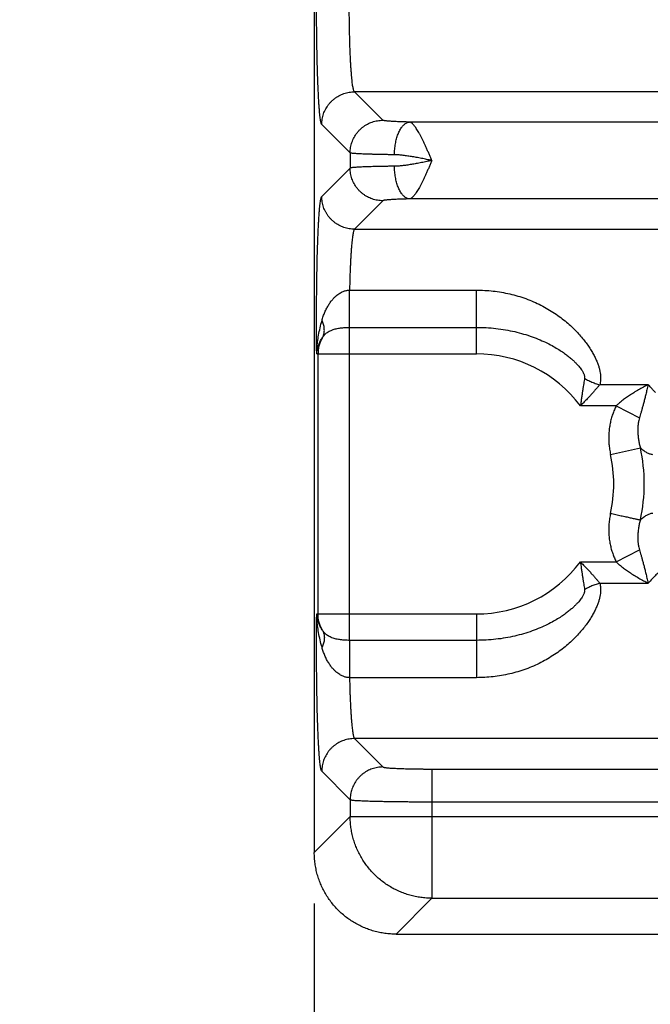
# Model space of a CAD drawing. Header units: inches. Extents: x 0 to 22, y 0 to 17.
# Tile 2 of 49: x 1.948 to 2.718, y 3.471 to 4.674. Entities that reach past the tile are written whole.
import ezdxf

# ---------------------------------------------------------------- set-up
doc = ezdxf.new("R2010")
doc.units = ezdxf.units.IN
doc.header["$LTSCALE"] = 1.21
doc.header["$MEASUREMENT"] = 0
doc.layers.get('0').update_dxf_attribs({"linetype": 'CONTINUOUS'})
doc.layers.add('DIMENSIONS', color=7, linetype='CONTINUOUS')
doc.styles.get("Standard").update_dxf_attribs({"font": 'txt', "width": 0.8})
doc.dimstyles.new('DIMSTYLE_1', dxfattribs={"dimtxt": 0.125, "dimasz": 0.18, "dimexe": 0.18, "dimexo": 0.0625, "dimgap": 0.09, "dimtad": 0, "dimtih": 1, "dimtoh": 1, "dimdec": 3, "dimzin": 4, "dimdsep": 46, "dimtxsty": 'STANDARD', "dimblk": '_FILLED', "dimblk1": '_FILLED', "dimblk2": '_FILLED', "dimcen": 0.09, "dimadec": 0, "dimazin": 0, "dimtp": 0.01, "dimtm": 0.01, "dimtfac": 1, "dimtdec": 3, "dimtofl": 0, "dimtmove": 0, "dimatfit": 3, "dimldrblk": '_FILLED', "dimfxl": 1, "dimtolj": 1, "dimtzin": 4, "dimarcsym": 0})

# ---------------------------------------------------------------- blocks, each defined once
blk = doc.blocks.new('_FILLED')
at = {"color": 0, "linetype": 'BYBLOCK'}
blk.add_solid([(0, 0), (-1, 0.1736), (-1, -0.1736)], dxfattribs=at)
blk = doc.blocks.new('*D0')
at = {"layer": 'DIMENSIONS', "color": 2, "linetype": 'CONTINUOUS'}
for p, q in [((4.0421, 5.2945), (4.0421, 2.682)), ((2.3076, 3.5944), (2.3076, 2.682)), ((2.3076, 2.807), (1.9476, 2.807)), ((4.0421, 2.807), (4.4021, 2.807))]:
    blk.add_line(p, q, dxfattribs=at)
at = {"layer": 'DIMENSIONS', "color": 2, "linetype": 'CONTINUOUS', "xscale": 0.18, "yscale": 0.18, "zscale": 0.18}
blk.add_blockref('_FILLED', (2.3076, 2.807), dxfattribs=at)
at = {"layer": 'DIMENSIONS', "color": 2, "linetype": 'CONTINUOUS', "xscale": 0.18, "yscale": 0.18, "zscale": 0.18, "rotation": 180}
blk.add_blockref('_FILLED', (4.0421, 2.807), dxfattribs=at)
at = {"layer": 'DIMENSIONS', "color": 2, "linetype": 'CONTINUOUS', "width": 0.8}
for s, p in [('[', (3.1367, 2.7445)), (']', (3.7367, 2.7445)), ('1.735', (2.5117, 2.7445)), ('44.06', (3.2367, 2.7445))]:
    blk.add_text(s, height=0.125, dxfattribs=at).set_placement(p)
blk = doc.blocks.new('*D5')
at = {"layer": 'DIMENSIONS', "color": 2, "linetype": 'CONTINUOUS'}
for p, q in [((2.3076, 3.5944), (2.3076, 1.932)), ((5.7766, 3.5944), (5.7766, 1.932)), ((2.3076, 2.057), (3.2919, 2.057)), ((5.7766, 2.057), (4.7419, 2.057))]:
    blk.add_line(p, q, dxfattribs=at)
at = {"layer": 'DIMENSIONS', "color": 2, "linetype": 'CONTINUOUS', "xscale": 0.18, "yscale": 0.18, "zscale": 0.18, "rotation": 180}
blk.add_blockref('_FILLED', (2.3076, 2.057), dxfattribs=at)
at = {"layer": 'DIMENSIONS', "color": 2, "linetype": 'CONTINUOUS', "xscale": 0.18, "yscale": 0.18, "zscale": 0.18}
blk.add_blockref('_FILLED', (5.7766, 2.057), dxfattribs=at)
at = {"layer": 'DIMENSIONS', "color": 2, "linetype": 'CONTINUOUS', "width": 0.8}
for s, p in [('[', (3.9794, 1.9945)), (']', (4.5794, 1.9945)), ('3.469', (3.3544, 1.9945)), ('88.11', (4.0794, 1.9945))]:
    blk.add_text(s, height=0.125, dxfattribs=at).set_placement(p)

msp = doc.modelspace()

# ---------------------------------------------------------------- linework, layer by layer
at = {"color": 7, "linetype": 'CONTINUOUS'}
for p, q in [((2.3076, 6.9396), (2.3076, 3.6569)), ((2.3914, 4.5512), (2.3567, 4.5859)), ((5.7275, 4.5859), (2.3567, 4.5859)), ((5.6604, 4.549), (2.4238, 4.549)), ((2.3514, 4.5112), (2.3167, 4.546)), ((2.3514, 4.5112), (2.3514, 4.4928)), ((2.3514, 4.4928), (2.3167, 4.4581)), ((2.3914, 4.4529), (2.3567, 4.4181)), ((5.6604, 4.4551), (2.4238, 4.4551)), ((2.3567, 4.4181), (5.7275, 4.4181)), ((2.3506, 4.3437), (2.5056, 4.3437)), ((2.5056, 4.2659), (2.5056, 4.3437)), ((2.3506, 3.9159), (2.3506, 4.2982)), ((2.3506, 4.2982), (2.5056, 4.2982)), ((2.3105, 4.2659), (2.5056, 4.2659)), ((2.3121, 4.2659), (2.3121, 3.9481)), ((2.7156, 4.2282), (2.6564, 4.2282)), ((2.6766, 4.2024), (2.6327, 4.2024)), ((2.6766, 4.2024), (2.7049, 4.1877)), ((2.6696, 4.1431), (2.706, 4.1511)), ((2.6766, 4.0117), (2.7049, 4.0264)), ((2.6327, 4.0117), (2.6766, 4.0117)), ((2.6564, 3.9858), (2.7156, 3.9858)), ((2.3105, 3.9481), (2.5056, 3.9481)), ((2.5056, 3.9481), (2.5056, 3.8703)), ((2.5056, 3.9159), (2.3506, 3.9159)), ((2.5056, 3.8703), (2.3506, 3.8703)), ((2.3567, 3.7959), (2.3914, 3.7612)), ((5.7275, 3.7959), (2.3567, 3.7959)), ((2.3167, 3.756), (2.3514, 3.7212)), ((2.4513, 3.7587), (5.6328, 3.7587)), ((2.4513, 3.7587), (2.4513, 3.6009)), ((2.3514, 3.7212), (2.3514, 3.7008)), ((2.4513, 3.7187), (5.6328, 3.7187)), ((2.3514, 3.7008), (2.3076, 3.6569)), ((2.3514, 3.7008), (5.7327, 3.7008)), ((2.4513, 3.6009), (2.4075, 3.557)), ((2.4513, 3.6009), (5.6328, 3.6009)), ((2.4075, 3.557), (5.6767, 3.557))]:
    msp.add_line(p, q, dxfattribs=at)
for radius, start, end in [(0.1589, 36.8589, 90), (0.2052, 347.6104, 12.3905), (0.1679, 347.6097, 12.3903), (0.1589, 270, 323.1429)]:
    msp.add_arc((2.5056, 4.107), radius, start, end, dxfattribs=at)
for points, knots in [([(2.3167, 4.546), (2.3165, 4.5462), (2.3162, 4.5468), (2.3158, 4.5481), (2.3154, 4.55), (2.315, 4.5524), (2.3147, 4.5553), (2.3143, 4.5588), (2.3139, 4.5628), (2.3136, 4.5673), (2.3132, 4.5723), (2.3129, 4.5778), (2.3126, 4.5837), (2.3123, 4.5901), (2.312, 4.5969), (2.3117, 4.604), (2.3115, 4.6116), (2.3113, 4.6194), (2.311, 4.6275), (2.3109, 4.6359), (2.3107, 4.6446), (2.3106, 4.6534), (2.3105, 4.6624), (2.3104, 4.6716), (2.3103, 4.6808), (2.3103, 4.6902), (2.3103, 4.6995), (2.3103, 4.7089), (2.3103, 4.7182), (2.3104, 4.7275), (2.3105, 4.7366), (2.3106, 4.7456), (2.3107, 4.7545), (2.3109, 4.7631), (2.311, 4.7715), (2.3113, 4.7797), (2.3115, 4.7875), (2.3117, 4.795), (2.312, 4.8022), (2.3123, 4.8089), (2.3126, 4.8153), (2.3129, 4.8213), (2.3132, 4.8267), (2.3136, 4.8318), (2.3139, 4.8363), (2.3143, 4.8403), (2.3147, 4.8438), (2.315, 4.8467), (2.3154, 4.8491), (2.3158, 4.8509), (2.3162, 4.8522), (2.3165, 4.8529), (2.3167, 4.8531)], [0, 0, 0, 0, 0.002615, 0.006935, 0.013038, 0.020928, 0.030582, 0.04197, 0.055056, 0.069797, 0.086134, 0.104006, 0.123346, 0.144082, 0.166138, 0.189432, 0.213874, 0.239375, 0.265843, 0.293176, 0.321274, 0.350035, 0.379351, 0.409114, 0.439213, 0.469537, 0.499974, 0.530411, 0.560736, 0.590835, 0.620598, 0.649915, 0.678676, 0.706776, 0.734113, 0.760582, 0.786086, 0.810532, 0.83383, 0.855888, 0.876627, 0.895971, 0.913844, 0.930184, 0.944928, 0.958017, 0.969408, 0.979063, 0.986955, 0.993062, 0.997384, 1, 1, 1, 1]), ([(2.3567, 4.5859), (2.3565, 4.5861), (2.3561, 4.5866), (2.3557, 4.5877), (2.3553, 4.5893), (2.3549, 4.5914), (2.3544, 4.5939), (2.354, 4.5969), (2.3537, 4.6004), (2.3533, 4.6043), (2.3529, 4.6086), (2.3526, 4.6133), (2.3522, 4.6184), (2.3519, 4.6238), (2.3516, 4.6296), (2.3514, 4.6357), (2.3511, 4.6421), (2.3509, 4.6487), (2.3508, 4.6555), (2.3506, 4.6626), (2.3505, 4.6698), (2.3504, 4.6771), (2.3503, 4.6845), (2.3502, 4.692), (2.3502, 4.6995), (2.3502, 4.7071), (2.3503, 4.7145), (2.3504, 4.722), (2.3505, 4.7293), (2.3506, 4.7365), (2.3508, 4.7435), (2.3509, 4.7504), (2.3511, 4.757), (2.3514, 4.7634), (2.3516, 4.7695), (2.3519, 4.7752), (2.3522, 4.7807), (2.3526, 4.7858), (2.3529, 4.7905), (2.3533, 4.7948), (2.3537, 4.7987), (2.354, 4.8021), (2.3544, 4.8051), (2.3549, 4.8077), (2.3553, 4.8097), (2.3557, 4.8113), (2.3561, 4.8124), (2.3565, 4.813), (2.3567, 4.8131)], [0, 0, 0, 0, 0.003203, 0.008313, 0.015468, 0.024692, 0.035967, 0.049257, 0.06451, 0.081663, 0.100644, 0.121371, 0.143753, 0.167693, 0.193086, 0.219822, 0.247782, 0.276845, 0.306882, 0.337763, 0.369353, 0.401513, 0.434102, 0.466979, 0.5, 0.533021, 0.565898, 0.598487, 0.630647, 0.662236, 0.693118, 0.723155, 0.752218, 0.780178, 0.806914, 0.832307, 0.856247, 0.878629, 0.899356, 0.918337, 0.93549, 0.950743, 0.964033, 0.975308, 0.984532, 0.991687, 0.996797, 1, 1, 1, 1]), ([(2.3167, 4.546), (2.3167, 4.5471), (2.3168, 4.5493), (2.3172, 4.5526), (2.3179, 4.5558), (2.3188, 4.559), (2.32, 4.562), (2.3215, 4.565), (2.3232, 4.5678), (2.3251, 4.5705), (2.3272, 4.5731), (2.3296, 4.5754), (2.3321, 4.5775), (2.3348, 4.5794), (2.3376, 4.5811), (2.3406, 4.5826), (2.3437, 4.5838), (2.3468, 4.5847), (2.3501, 4.5854), (2.3534, 4.5858), (2.3556, 4.5859), (2.3567, 4.5859)], [0, 0, 0, 0, 0.052604, 0.105216, 0.157836, 0.210463, 0.263097, 0.315736, 0.368379, 0.421026, 0.473675, 0.526325, 0.578974, 0.631621, 0.684265, 0.736904, 0.789537, 0.842164, 0.894784, 0.947396, 1, 1, 1, 1]), ([(2.3514, 4.5112), (2.3514, 4.5123), (2.3515, 4.5145), (2.3519, 4.5178), (2.3526, 4.5211), (2.3536, 4.5242), (2.3548, 4.5273), (2.3562, 4.5303), (2.3579, 4.5331), (2.3598, 4.5358), (2.362, 4.5383), (2.3643, 4.5407), (2.3668, 4.5428), (2.3695, 4.5447), (2.3724, 4.5464), (2.3753, 4.5479), (2.3784, 4.5491), (2.3816, 4.55), (2.3848, 4.5507), (2.3881, 4.5511), (2.3903, 4.5512), (2.3914, 4.5512)], [0, 0, 0, 0, 0.052604, 0.105216, 0.157836, 0.210463, 0.263097, 0.315736, 0.36838, 0.421027, 0.473676, 0.526326, 0.578975, 0.631622, 0.684266, 0.736905, 0.789538, 0.842165, 0.894785, 0.947397, 1, 1, 1, 1]), ([(2.4238, 4.549), (2.4225, 4.549), (2.42, 4.5491), (2.4162, 4.5492), (2.4127, 4.5493), (2.4094, 4.5494), (2.4063, 4.5496), (2.4034, 4.5497), (2.4009, 4.5499), (2.3986, 4.5501), (2.3966, 4.5502), (2.3949, 4.5504), (2.3936, 4.5506), (2.3925, 4.5508), (2.3919, 4.551), (2.3915, 4.5511), (2.3914, 4.5512)], [0, 0, 0, 0, 0.119026, 0.233596, 0.342677, 0.445378, 0.540886, 0.628453, 0.707584, 0.777986, 0.839323, 0.891208, 0.933302, 0.965378, 0.987444, 1, 1, 1, 1]), ([(2.4054, 4.509), (2.4054, 4.5102), (2.4055, 4.5124), (2.4058, 4.5158), (2.4062, 4.5191), (2.4067, 4.5224), (2.4073, 4.5255), (2.4081, 4.5286), (2.4089, 4.5314), (2.4099, 4.5342), (2.411, 4.5367), (2.4122, 4.5391), (2.4134, 4.5412), (2.4147, 4.5431), (2.4161, 4.5448), (2.4176, 4.5462), (2.4191, 4.5473), (2.4206, 4.5482), (2.4222, 4.5488), (2.4233, 4.5489), (2.4238, 4.549)], [0, 0, 0, 0, 0.072498, 0.144632, 0.215994, 0.286182, 0.354812, 0.421516, 0.485955, 0.54782, 0.606843, 0.662802, 0.715533, 0.764946, 0.811033, 0.853894, 0.893758, 0.931004, 0.96618, 1, 1, 1, 1]), ([(2.4513, 4.502), (2.4507, 4.5034), (2.4496, 4.5061), (2.4478, 4.5101), (2.4461, 4.514), (2.4444, 4.5178), (2.4426, 4.5216), (2.441, 4.5251), (2.4393, 4.5285), (2.4377, 4.5317), (2.4361, 4.5347), (2.4345, 4.5375), (2.433, 4.5399), (2.4316, 4.5421), (2.4302, 4.5441), (2.4288, 4.5457), (2.4275, 4.547), (2.4262, 4.548), (2.425, 4.5487), (2.4242, 4.5489), (2.4238, 4.549)], [0, 0, 0, 0, 0.079571, 0.158541, 0.236373, 0.312586, 0.386695, 0.458212, 0.526666, 0.591636, 0.652746, 0.709684, 0.762181, 0.809988, 0.853008, 0.891262, 0.924582, 0.953334, 0.978379, 1, 1, 1, 1]), ([(2.4054, 4.509), (2.4035, 4.5091), (2.3997, 4.5091), (2.3942, 4.5092), (2.389, 4.5093), (2.384, 4.5094), (2.3793, 4.5095), (2.3749, 4.5097), (2.3709, 4.5098), (2.3672, 4.5099), (2.3638, 4.5101), (2.3609, 4.5102), (2.3583, 4.5104), (2.3561, 4.5106), (2.3544, 4.5107), (2.353, 4.5109), (2.3521, 4.511), (2.3516, 4.5112), (2.3514, 4.5112)], [0, 0, 0, 0, 0.106046, 0.207949, 0.305268, 0.397589, 0.484518, 0.565683, 0.640744, 0.709389, 0.771335, 0.826327, 0.874139, 0.914577, 0.947475, 0.972706, 0.990194, 1, 1, 1, 1]), ([(2.4514, 4.502), (2.4492, 4.5025), (2.4449, 4.5033), (2.4386, 4.5046), (2.4323, 4.5058), (2.4263, 4.5069), (2.4205, 4.5077), (2.4151, 4.5084), (2.4101, 4.5089), (2.4069, 4.509), (2.4054, 4.509)], [0, 0, 0, 0, 0.141687, 0.281528, 0.418384, 0.550472, 0.676338, 0.794105, 0.90233, 1, 1, 1, 1]), ([(2.4514, 4.502), (2.4492, 4.5016), (2.4449, 4.5007), (2.4386, 4.4994), (2.4323, 4.4983), (2.4263, 4.4972), (2.4205, 4.4963), (2.4151, 4.4956), (2.4101, 4.4952), (2.4069, 4.4951), (2.4054, 4.495)], [0, 0, 0, 0, 0.141673, 0.281747, 0.418673, 0.550755, 0.676455, 0.794021, 0.90216, 1, 1, 1, 1]), ([(2.4513, 4.502), (2.4507, 4.5007), (2.4496, 4.498), (2.4478, 4.494), (2.4461, 4.4901), (2.4444, 4.4862), (2.4427, 4.4825), (2.441, 4.4789), (2.4393, 4.4755), (2.4377, 4.4723), (2.4361, 4.4693), (2.4345, 4.4666), (2.433, 4.4641), (2.4316, 4.4619), (2.4302, 4.46), (2.4288, 4.4584), (2.4275, 4.4571), (2.4262, 4.4561), (2.425, 4.4554), (2.4242, 4.4551), (2.4238, 4.4551)], [0, 0, 0, 0, 0.079661, 0.158547, 0.236353, 0.312575, 0.386704, 0.458235, 0.526689, 0.591656, 0.652768, 0.709714, 0.762208, 0.810021, 0.85307, 0.891278, 0.92457, 0.953409, 0.978465, 1, 1, 1, 1]), ([(2.4054, 4.495), (2.4035, 4.495), (2.3997, 4.4949), (2.3942, 4.4949), (2.389, 4.4948), (2.384, 4.4946), (2.3793, 4.4945), (2.3749, 4.4944), (2.3709, 4.4943), (2.3672, 4.4941), (2.3638, 4.494), (2.3609, 4.4938), (2.3583, 4.4937), (2.3561, 4.4935), (2.3544, 4.4933), (2.353, 4.4932), (2.3521, 4.493), (2.3516, 4.4929), (2.3514, 4.4928)], [0, 0, 0, 0, 0.106048, 0.207944, 0.305258, 0.397574, 0.484496, 0.565651, 0.640697, 0.709328, 0.77127, 0.826269, 0.874099, 0.914555, 0.947467, 0.972705, 0.990195, 1, 1, 1, 1]), ([(2.3914, 4.4529), (2.3903, 4.4529), (2.3881, 4.453), (2.3848, 4.4534), (2.3816, 4.454), (2.3784, 4.455), (2.3753, 4.4562), (2.3724, 4.4577), (2.3695, 4.4594), (2.3668, 4.4613), (2.3643, 4.4634), (2.362, 4.4657), (2.3598, 4.4683), (2.3579, 4.471), (2.3562, 4.4738), (2.3548, 4.4768), (2.3536, 4.4798), (2.3526, 4.483), (2.3519, 4.4862), (2.3515, 4.4895), (2.3514, 4.4917), (2.3514, 4.4928)], [0, 0, 0, 0, 0.052603, 0.105215, 0.157834, 0.210461, 0.263094, 0.315733, 0.368377, 0.421024, 0.473673, 0.526323, 0.578972, 0.63162, 0.684263, 0.736903, 0.789536, 0.842164, 0.894784, 0.947396, 1, 1, 1, 1]), ([(2.4238, 4.4551), (2.4233, 4.4551), (2.4222, 4.4553), (2.4206, 4.4559), (2.4191, 4.4567), (2.4176, 4.4579), (2.4161, 4.4593), (2.4147, 4.4609), (2.4134, 4.4628), (2.4122, 4.465), (2.411, 4.4673), (2.4099, 4.4699), (2.4089, 4.4726), (2.4081, 4.4755), (2.4073, 4.4785), (2.4067, 4.4817), (2.4062, 4.4849), (2.4058, 4.4883), (2.4055, 4.4916), (2.4054, 4.4939), (2.4054, 4.495)], [0, 0, 0, 0, 0.03382, 0.068996, 0.106242, 0.146106, 0.188967, 0.235054, 0.284467, 0.337198, 0.393157, 0.45218, 0.514046, 0.578484, 0.645189, 0.713818, 0.784006, 0.855368, 0.927502, 1, 1, 1, 1]), ([(2.3105, 4.2659), (2.3105, 4.269), (2.3104, 4.2751), (2.3103, 4.2843), (2.3103, 4.2936), (2.3103, 4.303), (2.3103, 4.3125), (2.3103, 4.3219), (2.3104, 4.3313), (2.3105, 4.3405), (2.3106, 4.3496), (2.3107, 4.3585), (2.3109, 4.3673), (2.311, 4.3758), (2.3112, 4.384), (2.3115, 4.3919), (2.3117, 4.3995), (2.312, 4.4068), (2.3122, 4.4136), (2.3126, 4.42), (2.3129, 4.426), (2.3132, 4.4316), (2.3135, 4.4366), (2.3139, 4.4412), (2.3143, 4.4452), (2.3147, 4.4488), (2.315, 4.4517), (2.3154, 4.4541), (2.3158, 4.456), (2.3162, 4.4572), (2.3165, 4.4579), (2.3167, 4.4581)], [0, 0, 0, 0, 0.047113, 0.095072, 0.143659, 0.192636, 0.24176, 0.290785, 0.339461, 0.387554, 0.434888, 0.481316, 0.526692, 0.57087, 0.613673, 0.654926, 0.69447, 0.732147, 0.767804, 0.801307, 0.832529, 0.861366, 0.88773, 0.911532, 0.932675, 0.951059, 0.966599, 0.979248, 0.988987, 0.995852, 1, 1, 1, 1]), ([(2.3567, 4.4181), (2.3556, 4.4181), (2.3534, 4.4182), (2.3501, 4.4186), (2.3468, 4.4193), (2.3437, 4.4203), (2.3406, 4.4215), (2.3376, 4.4229), (2.3348, 4.4246), (2.3321, 4.4265), (2.3296, 4.4287), (2.3272, 4.431), (2.3251, 4.4335), (2.3232, 4.4362), (2.3215, 4.4391), (2.32, 4.442), (2.3188, 4.4451), (2.3179, 4.4483), (2.3172, 4.4515), (2.3168, 4.4548), (2.3167, 4.457), (2.3167, 4.4581)], [0, 0, 0, 0, 0.052604, 0.105216, 0.157836, 0.210463, 0.263096, 0.315735, 0.368379, 0.421026, 0.473675, 0.526324, 0.578973, 0.63162, 0.684264, 0.736903, 0.789537, 0.842164, 0.894784, 0.947396, 1, 1, 1, 1]), ([(2.4238, 4.4551), (2.4225, 4.455), (2.42, 4.455), (2.4162, 4.4549), (2.4127, 4.4547), (2.4094, 4.4546), (2.4063, 4.4545), (2.4034, 4.4543), (2.4009, 4.4542), (2.3986, 4.454), (2.3966, 4.4538), (2.3949, 4.4536), (2.3936, 4.4535), (2.3925, 4.4533), (2.3919, 4.4531), (2.3915, 4.453), (2.3914, 4.4529)], [0, 0, 0, 0, 0.119129, 0.233731, 0.342835, 0.445551, 0.541051, 0.628576, 0.707648, 0.778001, 0.83932, 0.891204, 0.933306, 0.965391, 0.987447, 1, 1, 1, 1]), ([(2.3567, 4.4181), (2.3565, 4.418), (2.3561, 4.4174), (2.3557, 4.4164), (2.3553, 4.4148), (2.3549, 4.4128), (2.3545, 4.4104), (2.3541, 4.4075), (2.3537, 4.4041), (2.3533, 4.4003), (2.353, 4.3962), (2.3526, 4.3916), (2.3523, 4.3866), (2.352, 4.3813), (2.3517, 4.3757), (2.3514, 4.3698), (2.3512, 4.3636), (2.351, 4.3572), (2.3508, 4.3505), (2.3507, 4.346), (2.3506, 4.3437)], [0, 0, 0, 0, 0.009554, 0.024716, 0.045894, 0.073154, 0.106456, 0.145704, 0.190763, 0.241456, 0.297563, 0.358849, 0.425069, 0.495934, 0.571117, 0.650276, 0.733083, 0.819203, 0.908293, 1, 1, 1, 1]), ([(2.317, 4.3066), (2.3175, 4.3083), (2.3185, 4.3118), (2.3204, 4.3168), (2.3226, 4.3215), (2.3251, 4.3258), (2.3276, 4.3295), (2.3302, 4.3327), (2.3327, 4.3353), (2.3351, 4.3374), (2.3374, 4.3392), (2.3396, 4.3405), (2.3416, 4.3416), (2.3436, 4.3424), (2.3454, 4.343), (2.3472, 4.3434), (2.3489, 4.3436), (2.3501, 4.3437), (2.3506, 4.3437)], [0, 0, 0, 0, 0.10122, 0.201787, 0.299783, 0.392992, 0.478471, 0.554613, 0.621897, 0.681796, 0.735353, 0.783438, 0.826723, 0.865893, 0.901802, 0.935417, 0.967778, 1, 1, 1, 1]), ([(2.3506, 4.2982), (2.3506, 4.2988), (2.3506, 4.3001), (2.3506, 4.3022), (2.3506, 4.3045), (2.3506, 4.307), (2.3506, 4.3096), (2.3506, 4.3124), (2.3506, 4.3153), (2.3506, 4.3184), (2.3506, 4.3215), (2.3506, 4.3246), (2.3506, 4.3278), (2.3506, 4.3311), (2.3506, 4.3343), (2.3506, 4.3375), (2.3506, 4.3406), (2.3506, 4.3427), (2.3506, 4.3437)], [0, 0, 0, 0, 0.041458, 0.087596, 0.13809, 0.192584, 0.250697, 0.31202, 0.376122, 0.442555, 0.51085, 0.580529, 0.651102, 0.722073, 0.792945, 0.863219, 0.932402, 1, 1, 1, 1]), ([(2.5056, 4.3437), (2.509, 4.3437), (2.5158, 4.3435), (2.5261, 4.3427), (2.5363, 4.3412), (2.5464, 4.3392), (2.5563, 4.3366), (2.566, 4.3334), (2.5755, 4.3296), (2.5845, 4.3254), (2.5931, 4.3207), (2.6012, 4.3156), (2.6087, 4.3103), (2.6157, 4.3047), (2.6221, 4.2991), (2.6278, 4.2934), (2.633, 4.2877), (2.6376, 4.2821), (2.6416, 4.2767), (2.6451, 4.2714), (2.6481, 4.2664), (2.6506, 4.2616), (2.6527, 4.257), (2.6544, 4.2526), (2.6557, 4.2485), (2.6566, 4.2445), (2.6572, 4.2409), (2.6575, 4.2374), (2.6574, 4.2341), (2.6571, 4.2311), (2.6567, 4.2292), (2.6564, 4.2282)], [0, 0, 0, 0, 0.048914, 0.098043, 0.147254, 0.196426, 0.245448, 0.294196, 0.34252, 0.390223, 0.437029, 0.48266, 0.526854, 0.569383, 0.610051, 0.648722, 0.685297, 0.719714, 0.751954, 0.782038, 0.81002, 0.835976, 0.86001, 0.882274, 0.902898, 0.922034, 0.93981, 0.956349, 0.971805, 0.986311, 1, 1, 1, 1]), ([(2.3105, 4.2659), (2.3105, 4.2683), (2.3107, 4.2731), (2.3115, 4.2807), (2.3128, 4.289), (2.3146, 4.2977), (2.3161, 4.3036), (2.317, 4.3066)], [0, 0, 0, 0, 0.167533, 0.353691, 0.556199, 0.772567, 1, 1, 1, 1]), ([(2.3177, 4.2861), (2.3181, 4.2867), (2.3187, 4.288), (2.3193, 4.2901), (2.3197, 4.2922), (2.3199, 4.2945), (2.3198, 4.2968), (2.3195, 4.2992), (2.3189, 4.3017), (2.3181, 4.3042), (2.3174, 4.3058), (2.317, 4.3066)], [0, 0, 0, 0, 0.098733, 0.199005, 0.301697, 0.407562, 0.517203, 0.631062, 0.749418, 0.8724, 1, 1, 1, 1]), ([(2.3177, 4.2861), (2.3182, 4.2868), (2.3191, 4.2881), (2.3207, 4.2898), (2.3226, 4.2914), (2.3246, 4.2928), (2.3269, 4.294), (2.3292, 4.295), (2.3317, 4.2959), (2.3343, 4.2966), (2.337, 4.2971), (2.3397, 4.2975), (2.3424, 4.2978), (2.3451, 4.298), (2.3479, 4.2982), (2.3497, 4.2982), (2.3506, 4.2982)], [0, 0, 0, 0, 0.064436, 0.129812, 0.196362, 0.264293, 0.333754, 0.404776, 0.47723, 0.550853, 0.625282, 0.700147, 0.775153, 0.850187, 0.925179, 1, 1, 1, 1]), ([(2.5056, 4.2982), (2.5096, 4.2982), (2.5176, 4.298), (2.5295, 4.297), (2.5411, 4.2953), (2.5524, 4.2931), (2.5633, 4.2902), (2.5737, 4.2869), (2.5834, 4.2831), (2.5921, 4.2791), (2.5998, 4.2751), (2.6063, 4.2712), (2.6119, 4.2675), (2.6166, 4.264), (2.6207, 4.2607), (2.6241, 4.2577), (2.627, 4.2549), (2.6295, 4.2522), (2.6316, 4.2498), (2.6333, 4.2476), (2.6347, 4.2456), (2.6358, 4.2438), (2.6367, 4.2421), (2.6373, 4.2406), (2.6377, 4.2392), (2.6379, 4.238), (2.638, 4.237), (2.6379, 4.2364), (2.6379, 4.2361)], [0, 0, 0, 0, 0.077919, 0.15529, 0.231677, 0.30666, 0.379783, 0.450569, 0.518415, 0.581303, 0.637315, 0.686299, 0.729312, 0.767273, 0.800785, 0.830398, 0.85659, 0.879753, 0.900214, 0.918246, 0.934096, 0.947993, 0.960138, 0.970664, 0.979721, 0.987493, 0.994182, 1, 1, 1, 1]), ([(2.3105, 4.2659), (2.3106, 4.2673), (2.3109, 4.2701), (2.3119, 4.2742), (2.3133, 4.2783), (2.3153, 4.2823), (2.3169, 4.2849), (2.3177, 4.2861)], [0, 0, 0, 0, 0.189273, 0.385002, 0.585969, 0.791254, 1, 1, 1, 1]), ([(2.3177, 4.2861), (2.3173, 4.2854), (2.3164, 4.2838), (2.3152, 4.2814), (2.3143, 4.2789), (2.3135, 4.2764), (2.3128, 4.2738), (2.3124, 4.2712), (2.3121, 4.2686), (2.3121, 4.2668), (2.3121, 4.2659)], [0, 0, 0, 0, 0.125893, 0.251288, 0.37628, 0.501047, 0.625791, 0.750517, 0.875229, 1, 1, 1, 1]), ([(2.6379, 4.2361), (2.6377, 4.235), (2.6374, 4.2329), (2.6368, 4.2294), (2.6362, 4.2257), (2.6356, 4.2217), (2.6349, 4.2173), (2.6342, 4.2126), (2.6335, 4.2076), (2.633, 4.2041), (2.6327, 4.2024)], [0, 0, 0, 0, 0.092276, 0.193352, 0.3036, 0.423267, 0.552488, 0.691498, 0.840613, 1, 1, 1, 1]), ([(2.6379, 4.2361), (2.6387, 4.2355), (2.6403, 4.2345), (2.6429, 4.2332), (2.6455, 4.2319), (2.6482, 4.2308), (2.6509, 4.2298), (2.6536, 4.2289), (2.6555, 4.2285), (2.6564, 4.2282)], [0, 0, 0, 0, 0.141653, 0.284497, 0.428062, 0.571873, 0.715449, 0.858314, 1, 1, 1, 1]), ([(2.6564, 4.2282), (2.6557, 4.2274), (2.6542, 4.2256), (2.6518, 4.2229), (2.6492, 4.2199), (2.6464, 4.2167), (2.6433, 4.2133), (2.64, 4.2098), (2.6364, 4.2061), (2.634, 4.2036), (2.6327, 4.2024)], [0, 0, 0, 0, 0.0947, 0.198586, 0.311526, 0.43322, 0.563258, 0.701301, 0.847033, 1, 1, 1, 1]), ([(2.7156, 4.2282), (2.7137, 4.2273), (2.7097, 4.2252), (2.7038, 4.2219), (2.6981, 4.2185), (2.6927, 4.2151), (2.6878, 4.2117), (2.6836, 4.2085), (2.6799, 4.2054), (2.6777, 4.2034), (2.6766, 4.2024)], [0, 0, 0, 0, 0.139528, 0.285188, 0.429976, 0.567094, 0.692694, 0.805774, 0.907702, 1, 1, 1, 1]), ([(2.7156, 4.2282), (2.7151, 4.2262), (2.7141, 4.2222), (2.7127, 4.2165), (2.7114, 4.2113), (2.7102, 4.2065), (2.709, 4.2021), (2.7079, 4.198), (2.7069, 4.1943), (2.7059, 4.1909), (2.7052, 4.1887), (2.7049, 4.1877)], [0, 0, 0, 0, 0.152529, 0.291954, 0.419568, 0.537131, 0.645708, 0.745951, 0.838125, 0.922729, 1, 1, 1, 1]), ([(2.7247, 4.2185), (2.7237, 4.2195), (2.7216, 4.2215), (2.7188, 4.225), (2.7167, 4.2272), (2.7156, 4.2282)], [0, 0, 0, 0, 0.322357, 0.651138, 1, 1, 1, 1]), ([(2.6766, 4.2024), (2.6758, 4.2007), (2.6742, 4.1974), (2.6721, 4.1921), (2.6704, 4.1865), (2.669, 4.1807), (2.668, 4.1746), (2.6675, 4.1684), (2.6673, 4.1621), (2.6676, 4.1557), (2.6683, 4.1494), (2.6691, 4.1451), (2.6696, 4.1431)], [0, 0, 0, 0, 0.089347, 0.182404, 0.278664, 0.377564, 0.478532, 0.581066, 0.68482, 0.789459, 0.894638, 1, 1, 1, 1]), ([(2.7049, 4.1877), (2.7046, 4.1865), (2.704, 4.1841), (2.7033, 4.1801), (2.7029, 4.1757), (2.7028, 4.1709), (2.7031, 4.1659), (2.7037, 4.1609), (2.7046, 4.1559), (2.7055, 4.1526), (2.706, 4.1511)], [0, 0, 0, 0, 0.094954, 0.204308, 0.32513, 0.454772, 0.590434, 0.728779, 0.86646, 1, 1, 1, 1]), ([(2.7212, 4.1426), (2.7206, 4.1427), (2.7194, 4.1429), (2.7176, 4.1434), (2.7158, 4.1441), (2.7139, 4.1451), (2.712, 4.1462), (2.71, 4.1476), (2.708, 4.1492), (2.7067, 4.1504), (2.706, 4.1511)], [0, 0, 0, 0, 0.100743, 0.205811, 0.316414, 0.433633, 0.558645, 0.693253, 0.839575, 1, 1, 1, 1]), ([(2.6696, 4.071), (2.6691, 4.0689), (2.6683, 4.0647), (2.6676, 4.0583), (2.6673, 4.0519), (2.6675, 4.0456), (2.668, 4.0394), (2.669, 4.0333), (2.6704, 4.0275), (2.6722, 4.0219), (2.6742, 4.0166), (2.6758, 4.0133), (2.6766, 4.0117)], [0, 0, 0, 0, 0.105855, 0.211294, 0.316028, 0.419779, 0.52228, 0.623243, 0.722133, 0.818302, 0.911118, 1, 1, 1, 1]), ([(2.6696, 4.071), (2.6707, 4.0708), (2.6728, 4.0703), (2.6761, 4.0696), (2.6793, 4.0689), (2.6824, 4.0682), (2.6854, 4.0675), (2.6884, 4.0669), (2.6911, 4.0663), (2.6937, 4.0657), (2.6961, 4.0652), (2.6984, 4.0647), (2.7004, 4.0642), (2.7021, 4.0639), (2.7036, 4.0635), (2.7049, 4.0632), (2.7056, 4.0631), (2.706, 4.063)], [0, 0, 0, 0, 0.090233, 0.179777, 0.267953, 0.354088, 0.437528, 0.517637, 0.593807, 0.665459, 0.732045, 0.793061, 0.848041, 0.896568, 0.938271, 0.972835, 1, 1, 1, 1]), ([(2.706, 4.063), (2.7066, 4.0636), (2.7079, 4.0648), (2.7099, 4.0663), (2.7118, 4.0677), (2.7137, 4.0689), (2.7156, 4.0698), (2.7174, 4.0706), (2.7193, 4.0711), (2.7205, 4.0714), (2.7212, 4.0714)], [0, 0, 0, 0, 0.152295, 0.295488, 0.429787, 0.555658, 0.67396, 0.786293, 0.894373, 1, 1, 1, 1]), ([(2.706, 4.063), (2.7055, 4.0614), (2.7046, 4.0582), (2.7037, 4.0532), (2.7031, 4.0481), (2.7028, 4.0431), (2.7029, 4.0383), (2.7033, 4.0339), (2.704, 4.03), (2.7046, 4.0275), (2.7049, 4.0264)], [0, 0, 0, 0, 0.133822, 0.271739, 0.410242, 0.545974, 0.675588, 0.796298, 0.905422, 1, 1, 1, 1]), ([(2.7049, 4.0264), (2.7052, 4.0253), (2.7059, 4.0232), (2.7069, 4.0197), (2.7079, 4.016), (2.709, 4.0119), (2.7102, 4.0075), (2.7114, 4.0027), (2.7127, 3.9975), (2.7141, 3.9918), (2.7151, 3.9879), (2.7156, 3.9858)], [0, 0, 0, 0, 0.077539, 0.162416, 0.254886, 0.355435, 0.464283, 0.582012, 0.709485, 0.848346, 1, 1, 1, 1]), ([(2.761, 4.0231), (2.76, 4.023), (2.7579, 4.0226), (2.7548, 4.0214), (2.7516, 4.0198), (2.7482, 4.0177), (2.7448, 4.015), (2.7412, 4.012), (2.7374, 4.0084), (2.7335, 4.0045), (2.7294, 4.0003), (2.725, 3.9957), (2.7204, 3.9908), (2.7172, 3.9875), (2.7156, 3.9858)], [0, 0, 0, 0, 0.050749, 0.105741, 0.165882, 0.231924, 0.304462, 0.383809, 0.470046, 0.56312, 0.662877, 0.769109, 0.881534, 1, 1, 1, 1]), ([(2.6327, 4.0117), (2.633, 4.0099), (2.6335, 4.0064), (2.6342, 4.0014), (2.6349, 3.9967), (2.6356, 3.9924), (2.6362, 3.9883), (2.6368, 3.9846), (2.6374, 3.9812), (2.6377, 3.979), (2.6379, 3.978)], [0, 0, 0, 0, 0.159389, 0.308499, 0.447502, 0.576719, 0.696385, 0.806636, 0.907717, 1, 1, 1, 1]), ([(2.6327, 4.0117), (2.634, 4.0104), (2.6364, 4.008), (2.64, 4.0043), (2.6433, 4.0007), (2.6464, 3.9974), (2.6492, 3.9942), (2.6518, 3.9912), (2.6542, 3.9884), (2.6557, 3.9867), (2.6564, 3.9858)], [0, 0, 0, 0, 0.152963, 0.298689, 0.436725, 0.566758, 0.688452, 0.801397, 0.90529, 1, 1, 1, 1]), ([(2.6766, 4.0117), (2.6777, 4.0107), (2.6799, 4.0086), (2.6836, 4.0055), (2.6879, 4.0023), (2.6928, 3.9989), (2.6982, 3.9955), (2.704, 3.992), (2.7098, 3.9888), (2.7137, 3.9868), (2.7156, 3.9858)], [0, 0, 0, 0, 0.092701, 0.195132, 0.308794, 0.435015, 0.572933, 0.718631, 0.863772, 1, 1, 1, 1]), ([(2.6564, 3.9858), (2.6567, 3.9849), (2.6571, 3.983), (2.6574, 3.9799), (2.6575, 3.9767), (2.6572, 3.9732), (2.6566, 3.9695), (2.6557, 3.9656), (2.6544, 3.9615), (2.6527, 3.9571), (2.6506, 3.9525), (2.6481, 3.9477), (2.6451, 3.9426), (2.6416, 3.9374), (2.6376, 3.932), (2.633, 3.9264), (2.6279, 3.9207), (2.6221, 3.915), (2.6158, 3.9094), (2.6088, 3.9038), (2.6012, 3.8984), (2.5931, 3.8934), (2.5845, 3.8887), (2.5755, 3.8844), (2.5661, 3.8807), (2.5564, 3.8775), (2.5464, 3.8749), (2.5363, 3.8729), (2.5261, 3.8714), (2.5159, 3.8705), (2.509, 3.8703), (2.5056, 3.8703)], [0, 0, 0, 0, 0.013712, 0.028236, 0.043704, 0.060248, 0.078015, 0.097131, 0.117723, 0.139952, 0.163948, 0.189866, 0.217812, 0.247866, 0.280081, 0.314477, 0.351038, 0.389699, 0.430362, 0.472893, 0.517094, 0.562737, 0.60956, 0.657285, 0.705634, 0.754406, 0.803456, 0.852656, 0.901896, 0.951055, 1, 1, 1, 1]), ([(2.6379, 3.978), (2.6387, 3.9785), (2.6403, 3.9795), (2.6429, 3.9809), (2.6455, 3.9821), (2.6482, 3.9833), (2.6509, 3.9843), (2.6536, 3.9851), (2.6555, 3.9856), (2.6564, 3.9858)], [0, 0, 0, 0, 0.141659, 0.284508, 0.428078, 0.57189, 0.715465, 0.858325, 1, 1, 1, 1]), ([(2.6379, 3.978), (2.6379, 3.9777), (2.638, 3.9771), (2.6379, 3.976), (2.6377, 3.9748), (2.6373, 3.9735), (2.6367, 3.972), (2.6358, 3.9703), (2.6347, 3.9684), (2.6333, 3.9664), (2.6316, 3.9642), (2.6295, 3.9618), (2.627, 3.9592), (2.6241, 3.9564), (2.6207, 3.9533), (2.6166, 3.9501), (2.6119, 3.9466), (2.6063, 3.9429), (2.5998, 3.939), (2.5921, 3.935), (2.5834, 3.931), (2.5737, 3.9272), (2.5633, 3.9238), (2.5524, 3.921), (2.5411, 3.9187), (2.5295, 3.9171), (2.5176, 3.9161), (2.5096, 3.9159), (2.5056, 3.9159)], [0, 0, 0, 0, 0.005826, 0.01252, 0.020296, 0.029356, 0.039883, 0.052029, 0.065928, 0.081777, 0.099808, 0.120267, 0.143429, 0.169618, 0.199227, 0.232733, 0.270688, 0.313692, 0.362659, 0.418671, 0.481573, 0.549443, 0.620222, 0.693341, 0.768326, 0.844712, 0.92208, 1, 1, 1, 1]), ([(2.3167, 3.756), (2.3165, 3.7562), (2.3162, 3.7568), (2.3158, 3.7581), (2.3154, 3.7599), (2.315, 3.7623), (2.3147, 3.7653), (2.3143, 3.7688), (2.3139, 3.7729), (2.3135, 3.7774), (2.3132, 3.7825), (2.3129, 3.788), (2.3126, 3.794), (2.3122, 3.8005), (2.312, 3.8073), (2.3117, 3.8145), (2.3115, 3.8221), (2.3112, 3.8301), (2.311, 3.8383), (2.3109, 3.8468), (2.3107, 3.8555), (2.3106, 3.8644), (2.3105, 3.8735), (2.3104, 3.8828), (2.3103, 3.8922), (2.3103, 3.9016), (2.3103, 3.911), (2.3103, 3.9204), (2.3103, 3.9298), (2.3104, 3.939), (2.3105, 3.9451), (2.3105, 3.9481)], [0, 0, 0, 0, 0.004148, 0.011013, 0.020752, 0.0334, 0.048941, 0.067325, 0.088467, 0.112269, 0.138633, 0.167471, 0.198693, 0.232196, 0.267853, 0.30553, 0.345073, 0.386327, 0.42913, 0.473307, 0.518684, 0.565112, 0.612446, 0.660539, 0.709215, 0.75824, 0.807364, 0.856341, 0.904928, 0.952887, 1, 1, 1, 1]), ([(2.317, 3.9074), (2.3161, 3.9104), (2.3146, 3.9164), (2.3128, 3.9251), (2.3115, 3.9333), (2.3107, 3.9409), (2.3105, 3.9458), (2.3105, 3.9481)], [0, 0, 0, 0, 0.226163, 0.443838, 0.646139, 0.831304, 1, 1, 1, 1]), ([(2.3177, 3.9279), (2.3169, 3.9292), (2.3153, 3.9317), (2.3133, 3.9357), (2.3119, 3.9398), (2.3109, 3.944), (2.3106, 3.9467), (2.3105, 3.9481)], [0, 0, 0, 0, 0.208752, 0.414036, 0.615003, 0.810729, 1, 1, 1, 1]), ([(2.3177, 3.9279), (2.3173, 3.9287), (2.3164, 3.9302), (2.3152, 3.9326), (2.3143, 3.9351), (2.3135, 3.9376), (2.3128, 3.9402), (2.3124, 3.9428), (2.3121, 3.9455), (2.3121, 3.9472), (2.3121, 3.9481)], [0, 0, 0, 0, 0.125893, 0.251288, 0.37628, 0.501047, 0.625791, 0.750517, 0.875229, 1, 1, 1, 1]), ([(2.3177, 3.9279), (2.3181, 3.9273), (2.3187, 3.926), (2.3193, 3.924), (2.3197, 3.9218), (2.3199, 3.9196), (2.3198, 3.9172), (2.3195, 3.9148), (2.3189, 3.9124), (2.3181, 3.9099), (2.3174, 3.9083), (2.317, 3.9074)], [0, 0, 0, 0, 0.098733, 0.199006, 0.301698, 0.407563, 0.517204, 0.631062, 0.749418, 0.8724, 1, 1, 1, 1]), ([(2.3506, 3.9159), (2.3497, 3.9159), (2.3479, 3.9159), (2.3451, 3.916), (2.3424, 3.9162), (2.3397, 3.9165), (2.337, 3.917), (2.3343, 3.9175), (2.3317, 3.9182), (2.3292, 3.919), (2.3269, 3.9201), (2.3246, 3.9213), (2.3226, 3.9227), (2.3207, 3.9243), (2.3191, 3.926), (2.3182, 3.9273), (2.3177, 3.9279)], [0, 0, 0, 0, 0.074953, 0.150046, 0.225148, 0.300188, 0.375038, 0.449424, 0.522997, 0.59541, 0.666399, 0.735829, 0.803726, 0.870242, 0.93559, 1, 1, 1, 1]), ([(2.3506, 3.9159), (2.3506, 3.9152), (2.3506, 3.9139), (2.3506, 3.9118), (2.3506, 3.9095), (2.3506, 3.9071), (2.3506, 3.9044), (2.3506, 3.9016), (2.3506, 3.8987), (2.3506, 3.8957), (2.3506, 3.8926), (2.3506, 3.8894), (2.3506, 3.8862), (2.3506, 3.883), (2.3506, 3.8798), (2.3506, 3.8766), (2.3506, 3.8734), (2.3506, 3.8714), (2.3506, 3.8703)], [0, 0, 0, 0, 0.041458, 0.087596, 0.138089, 0.192583, 0.250696, 0.312019, 0.376121, 0.442553, 0.510849, 0.580528, 0.651101, 0.722072, 0.792944, 0.863218, 0.932402, 1, 1, 1, 1]), ([(2.3506, 3.8703), (2.3501, 3.8704), (2.3489, 3.8704), (2.3472, 3.8707), (2.3454, 3.8711), (2.3436, 3.8717), (2.3416, 3.8725), (2.3396, 3.8735), (2.3374, 3.8749), (2.3351, 3.8766), (2.3326, 3.8788), (2.3301, 3.8814), (2.3276, 3.8846), (2.325, 3.8883), (2.3226, 3.8926), (2.3204, 3.8973), (2.3185, 3.9023), (2.3175, 3.9057), (2.317, 3.9074)], [0, 0, 0, 0, 0.032155, 0.064509, 0.098163, 0.134144, 0.173404, 0.216781, 0.264946, 0.31858, 0.378559, 0.445923, 0.522099, 0.607561, 0.700651, 0.79852, 0.898938, 1, 1, 1, 1]), ([(2.3506, 3.8703), (2.3507, 3.868), (2.3508, 3.8635), (2.351, 3.8569), (2.3512, 3.8504), (2.3514, 3.8442), (2.3517, 3.8383), (2.352, 3.8327), (2.3523, 3.8274), (2.3526, 3.8225), (2.353, 3.8179), (2.3533, 3.8137), (2.3537, 3.8099), (2.3541, 3.8066), (2.3545, 3.8037), (2.3549, 3.8012), (2.3553, 3.7992), (2.3557, 3.7977), (2.3561, 3.7966), (2.3565, 3.7961), (2.3567, 3.7959)], [0, 0, 0, 0, 0.091707, 0.180797, 0.266917, 0.349724, 0.428883, 0.504066, 0.574931, 0.641151, 0.702437, 0.758544, 0.809237, 0.854296, 0.893545, 0.926846, 0.954106, 0.975284, 0.990446, 1, 1, 1, 1]), ([(2.3567, 3.7959), (2.3556, 3.7959), (2.3534, 3.7958), (2.3501, 3.7954), (2.3468, 3.7947), (2.3437, 3.7938), (2.3406, 3.7926), (2.3376, 3.7911), (2.3348, 3.7894), (2.3321, 3.7875), (2.3296, 3.7854), (2.3272, 3.7831), (2.3251, 3.7805), (2.3232, 3.7778), (2.3215, 3.775), (2.32, 3.772), (2.3188, 3.769), (2.3179, 3.7658), (2.3172, 3.7626), (2.3168, 3.7593), (2.3167, 3.7571), (2.3167, 3.756)], [0, 0, 0, 0, 0.052604, 0.105216, 0.157836, 0.210463, 0.263096, 0.315735, 0.368379, 0.421026, 0.473675, 0.526324, 0.578973, 0.63162, 0.684264, 0.736903, 0.789537, 0.842164, 0.894784, 0.947396, 1, 1, 1, 1]), ([(2.3914, 3.7612), (2.3903, 3.7612), (2.3881, 3.7611), (2.3848, 3.7607), (2.3816, 3.76), (2.3784, 3.7591), (2.3753, 3.7579), (2.3724, 3.7564), (2.3695, 3.7547), (2.3668, 3.7528), (2.3643, 3.7507), (2.362, 3.7483), (2.3598, 3.7458), (2.3579, 3.7431), (2.3562, 3.7403), (2.3548, 3.7373), (2.3536, 3.7342), (2.3526, 3.7311), (2.3519, 3.7278), (2.3515, 3.7245), (2.3514, 3.7223), (2.3514, 3.7212)], [0, 0, 0, 0, 0.052603, 0.105215, 0.157834, 0.210461, 0.263094, 0.315734, 0.368377, 0.421024, 0.473674, 0.526323, 0.578973, 0.63162, 0.684264, 0.736903, 0.789537, 0.842164, 0.894784, 0.947396, 1, 1, 1, 1]), ([(2.3914, 3.7612), (2.3915, 3.7611), (2.3919, 3.761), (2.3926, 3.7608), (2.3936, 3.7606), (2.395, 3.7604), (2.3968, 3.7602), (2.3988, 3.76), (2.4012, 3.7599), (2.4038, 3.7597), (2.4068, 3.7596), (2.4099, 3.7594), (2.4134, 3.7593), (2.417, 3.7592), (2.4209, 3.7591), (2.4249, 3.759), (2.4291, 3.7589), (2.4334, 3.7588), (2.4378, 3.7588), (2.4423, 3.7587), (2.4468, 3.7587), (2.4498, 3.7587), (2.4513, 3.7587)], [0, 0, 0, 0, 0.006956, 0.019248, 0.037166, 0.060699, 0.089728, 0.124066, 0.163457, 0.207688, 0.25656, 0.309797, 0.367053, 0.427964, 0.492179, 0.559371, 0.629214, 0.701249, 0.774921, 0.849665, 0.924892, 1, 1, 1, 1]), ([(2.3514, 3.7212), (2.3516, 3.7212), (2.3521, 3.721), (2.353, 3.7209), (2.3544, 3.7207), (2.3562, 3.7205), (2.3585, 3.7204), (2.3611, 3.7202), (2.3641, 3.7201), (2.3676, 3.7199), (2.3714, 3.7198), (2.3755, 3.7196), (2.38, 3.7195), (2.3848, 3.7194), (2.3898, 3.7193), (2.3952, 3.7192), (2.4008, 3.7191), (2.4066, 3.719), (2.4126, 3.7189), (2.4188, 3.7189), (2.4251, 3.7188), (2.4316, 3.7188), (2.4381, 3.7188), (2.4447, 3.7187), (2.4491, 3.7187), (2.4513, 3.7187)], [0, 0, 0, 0, 0.005391, 0.015043, 0.028996, 0.047211, 0.069617, 0.096118, 0.126598, 0.160919, 0.198919, 0.240418, 0.285223, 0.333146, 0.383984, 0.437531, 0.493559, 0.551823, 0.612072, 0.674043, 0.737467, 0.802065, 0.867556, 0.933639, 1, 1, 1, 1]), ([(2.4513, 3.6009), (2.4491, 3.6009), (2.4445, 3.6011), (2.4377, 3.6018), (2.431, 3.6029), (2.4244, 3.6046), (2.4179, 3.6066), (2.4115, 3.6092), (2.4053, 3.6121), (2.3994, 3.6154), (2.3937, 3.6192), (2.3883, 3.6233), (2.3831, 3.6278), (2.3783, 3.6327), (2.3738, 3.6378), (2.3697, 3.6433), (2.3659, 3.649), (2.3626, 3.6549), (2.3596, 3.6611), (2.3571, 3.6674), (2.3551, 3.6739), (2.3535, 3.6806), (2.3523, 3.6873), (2.3516, 3.694), (2.3514, 3.6985), (2.3514, 3.7008)], [0, 0, 0, 0, 0.043491, 0.086989, 0.130493, 0.174003, 0.217516, 0.261034, 0.304554, 0.348076, 0.391601, 0.435131, 0.478667, 0.522198, 0.56572, 0.609231, 0.652734, 0.69624, 0.739776, 0.783318, 0.826805, 0.870204, 0.913512, 0.956758, 1, 1, 1, 1]), ([(2.4075, 3.557), (2.4052, 3.557), (2.4007, 3.5572), (2.3939, 3.5579), (2.3871, 3.559), (2.3805, 3.5607), (2.374, 3.5627), (2.3676, 3.5652), (2.3615, 3.5682), (2.3555, 3.5715), (2.3498, 3.5752), (2.3444, 3.5794), (2.3392, 3.5839), (2.3344, 3.5887), (2.3299, 3.5938), (2.3258, 3.5993), (2.3221, 3.605), (2.3187, 3.6109), (2.3158, 3.6171), (2.3133, 3.6234), (2.3112, 3.6299), (2.3096, 3.6366), (2.3084, 3.6433), (2.3077, 3.6501), (2.3076, 3.6547), (2.3076, 3.6569)], [0, 0, 0, 0, 0.043506, 0.087064, 0.130573, 0.174019, 0.217535, 0.261035, 0.304448, 0.347921, 0.391409, 0.434818, 0.478256, 0.521744, 0.565182, 0.608591, 0.652079, 0.695552, 0.738965, 0.782465, 0.825981, 0.869427, 0.912936, 0.956494, 1, 1, 1, 1])]:
    msp.add_open_spline(points, degree=3, knots=knots, dxfattribs=at)

# ---------------------------------------------------------------- dimensions: what is measured, and where the dimension line sits
at = {"layer": 'DIMENSIONS', "color": 2, "linetype": 'CONTINUOUS'}
for base, p1, p2, picture, middle in [((4.0420770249, 2.8070308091), (2.3075770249, 3.5944356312), (4.0420770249, 5.2944913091), '*D0', (3.1742099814, 2.8070308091)), ((5.7766, 2.057), (2.3076, 3.5944), (5.7766, 3.5944), '*D5', (4.0169, 2.057))]:
    dim = msp.add_linear_dim(base=base, p1=p1, p2=p2, dimstyle='DIMSTYLE_1', dxfattribs=at)
    dim.commit()
    dim.dimension.update_dxf_attribs({"geometry": picture, "text_midpoint": middle, "dimtype": 160})

doc.saveas('drawing.dxf')
